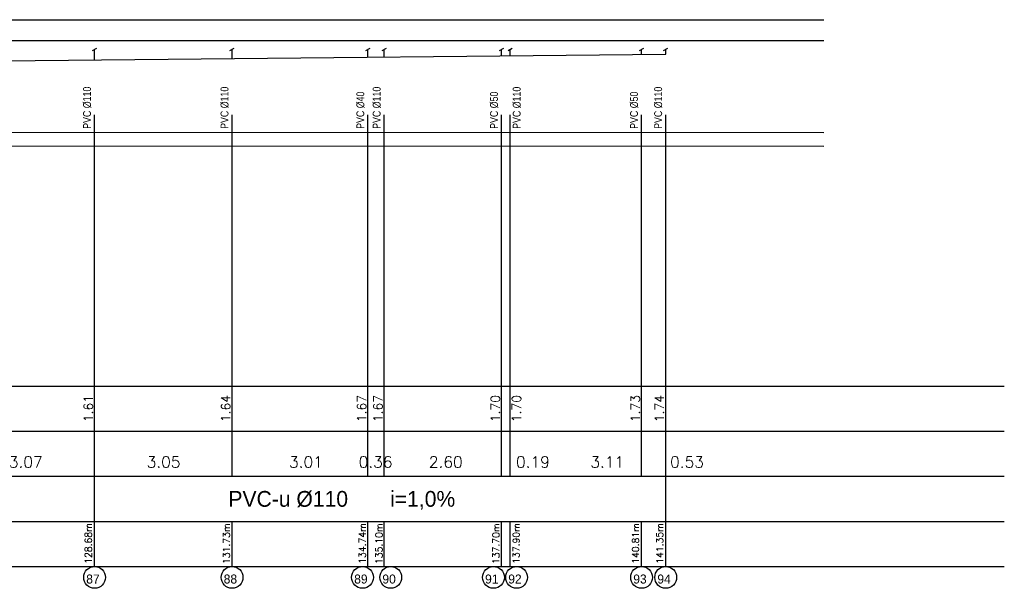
# Model space of a CAD drawing. Extents: x 480599 to 802090, y -87928 to 319597.
# Tile 45 of 50: x 736456 to 758296, y 16621 to 29225. Entities that reach past the tile are written whole.
import ezdxf
from ezdxf.enums import TextEntityAlignment as Align

# ---------------------------------------------------------------- set-up
doc = ezdxf.new("R2010")
doc.units = 0
doc.header["$MEASUREMENT"] = 0
doc.layers.get('0').update_dxf_attribs({"color": 252, "linetype": 'CONTINUOUS'})
doc.layers.get('Defpoints').update_dxf_attribs({"color": 252, "linetype": 'CONTINUOUS'})
for name, color, linetype in [('#_inne_budowlane', 252, 'CONTINUOUS'), ('#_inne_legenda', 21, 'CONTINUOUS'), ('#_ks_sanit_podposadzkowa', 32, 'CONTINUOUS'), ('Liczby', 2, 'CONTINUOUS'), ('Linie_tabeli', 7, 'CONTINUOUS')]:
    doc.layers.add(name, color=color, linetype=linetype)
doc.styles.add('JTJ', font='arial.ttf', dxfattribs={"height": 100})
doc.styles.add('JTJ_linie', font='txt')
doc.styles.add('ROMANS', font='romans')
doc.styles.get("Standard").update_dxf_attribs({"font": 'arial.ttf'})
doc.dimstyles.new('2 Bartek', dxfattribs={"dimtxt": 200, "dimasz": 50, "dimexe": 10, "dimexo": 30, "dimgap": 300, "dimtad": 1, "dimlfac": 0.001, "dimrnd": 0.1, "dimzin": 0, "dimdsep": 46, "dimtxsty": 'Standard', "dimblk": 'NONE', "dimcen": 1, "dimse1": 1, "dimse2": 1, "dimsd1": 1, "dimsd2": 1, "dimclrt": 2, "dimadec": 0, "dimazin": 0, "dimtfac": 1, "dimtix": 1, "dimtmove": 2, "dimatfit": 0, "dimfxl": 1, "dimtolj": 1, "dimtzin": 0, "dimarcsym": 0})
doc.dimstyles.new('darek', dxfattribs={"dimtxt": 20, "dimasz": 50, "dimexe": 10, "dimexo": 30, "dimgap": 300, "dimtad": 1, "dimlfac": 0.001, "dimrnd": 0.1, "dimzin": 0, "dimdsep": 46, "dimtxsty": 'Standard', "dimblk": 'NONE', "dimcen": 1, "dimse1": 1, "dimse2": 1, "dimsd1": 1, "dimsd2": 1, "dimclrt": 2, "dimadec": 0, "dimazin": 0, "dimtfac": 1, "dimtix": 1, "dimtmove": 2, "dimatfit": 0, "dimfxl": 10, "dimtolj": 1, "dimtzin": 0, "dimarcsym": 0})

# ---------------------------------------------------------------- blocks, each defined once
blk = doc.blocks.new('*D1333')
at = {"layer": 'Defpoints', "color": 0, "linetype": 'Continuous'}
for p in [(735048, 19104), (738116, 19104), (738116, 17107)]:
    blk.add_point(p, dxfattribs=at)
at = {"color": 2, "linetype": 'Continuous', "insert": (736591, 19420), "char_height": 250, "attachment_point": 5, "style": 'ROMANS'}
blk.add_mtext('\\A1;3.07', dxfattribs=at)
blk = doc.blocks.new('_None')
blk = doc.blocks.new('*D1336')
at = {"layer": 'Defpoints', "color": 0, "linetype": 'Continuous'}
for p in [(738117, 19104), (741166, 19104), (741166, 17104)]:
    blk.add_point(p, dxfattribs=at)
at = {"color": 2, "linetype": 'Continuous', "insert": (739648, 19420), "char_height": 250, "attachment_point": 5, "style": 'ROMANS'}
blk.add_mtext('\\A1;3.05', dxfattribs=at)
blk = doc.blocks.new('*D1337')
at = {"layer": 'Defpoints', "color": 0, "linetype": 'Continuous'}
for p in [(738116, 17500), (609439, 17107), (738116, 17107)]:
    blk.add_point(p, dxfattribs=at)
at = {"color": 2, "linetype": 'Continuous', "insert": (737979, 17614), "char_height": 150, "attachment_point": 5, "rotation": 90, "style": 'ROMANS'}
blk.add_mtext('\\A1;128.68m', dxfattribs=at)
blk = doc.blocks.new('*D1338')
at = {"layer": 'Defpoints', "color": 0}
for p in [(738104, 28331), (738266, 28331), (738117, 26722)]:
    blk.add_point(p, dxfattribs=at)
at = {"layer": 'Liczby', "color": 2, "insert": (737978, 20604), "char_height": 200, "attachment_point": 5, "rotation": 90, "style": 'ROMANS'}
blk.add_mtext('\\A1;1.61', dxfattribs=at)
blk = doc.blocks.new('*D1339')
at = {"layer": 'Defpoints', "color": 0, "linetype": 'Continuous'}
for p in [(741166, 19104), (744179, 19104), (744179, 17108)]:
    blk.add_point(p, dxfattribs=at)
at = {"color": 2, "linetype": 'Continuous', "insert": (742805, 19420), "char_height": 250, "attachment_point": 5, "style": 'ROMANS'}
blk.add_mtext('\\A1;3.01', dxfattribs=at)
blk = doc.blocks.new('*D1340')
at = {"layer": 'Defpoints', "color": 0, "linetype": 'Continuous'}
for p in [(741166, 17500), (609439, 17103), (741166, 17103)]:
    blk.add_point(p, dxfattribs=at)
at = {"color": 2, "linetype": 'Continuous', "insert": (741041, 17609), "char_height": 150, "attachment_point": 5, "rotation": 90, "style": 'ROMANS'}
blk.add_mtext('\\A1;131.73m', dxfattribs=at)
blk = doc.blocks.new('*D1341')
at = {"layer": 'Defpoints', "color": 0}
for p in [(741153, 28362), (741316, 28362), (741167, 26722)]:
    blk.add_point(p, dxfattribs=at)
at = {"layer": 'Liczby', "color": 2, "insert": (741027, 20604), "char_height": 200, "attachment_point": 5, "rotation": 90, "style": 'ROMANS'}
blk.add_mtext('\\A1;1.64', dxfattribs=at)
blk = doc.blocks.new('*D1342')
at = {"layer": 'Defpoints', "color": 0, "linetype": 'Continuous'}
for p in [(744179, 19104), (744542, 19104), (744542, 17104)]:
    blk.add_point(p, dxfattribs=at)
at = {"color": 2, "linetype": 'Continuous', "insert": (744350, 19420), "char_height": 250, "attachment_point": 5, "style": 'ROMANS'}
blk.add_mtext('\\A1;0.36', dxfattribs=at)
blk = doc.blocks.new('*D1343')
at = {"layer": 'Defpoints', "color": 0, "linetype": 'Continuous'}
for p in [(744179, 17500), (609439, 17108), (744179, 17108)]:
    blk.add_point(p, dxfattribs=at)
at = {"color": 2, "linetype": 'Continuous', "insert": (744056, 17614), "char_height": 150, "attachment_point": 5, "rotation": 90, "style": 'ROMANS'}
blk.add_mtext('\\A1;134.74m', dxfattribs=at)
blk = doc.blocks.new('*D1344')
at = {"layer": 'Defpoints', "color": 0}
for p in [(744166, 28392), (744328, 28392), (744179, 26722)]:
    blk.add_point(p, dxfattribs=at)
at = {"layer": 'Liczby', "color": 2, "insert": (744040, 20604), "char_height": 200, "attachment_point": 5, "rotation": 90, "style": 'ROMANS'}
blk.add_mtext('\\A1;1.67', dxfattribs=at)
blk = doc.blocks.new('*D1345')
at = {"layer": 'Defpoints', "color": 0, "linetype": 'Continuous'}
for p in [(747144, 19104), (747335, 19104), (747335, 17108)]:
    blk.add_point(p, dxfattribs=at)
at = {"color": 2, "linetype": 'Continuous', "insert": (747841, 19420), "char_height": 250, "attachment_point": 5, "style": 'ROMANS'}
blk.add_mtext('\\A1;0.19', dxfattribs=at)
blk = doc.blocks.new('*D1346')
at = {"layer": 'Defpoints', "color": 0, "linetype": 'Continuous'}
for p in [(747144, 17500), (609439, 17103), (747144, 17103)]:
    blk.add_point(p, dxfattribs=at)
at = {"color": 2, "linetype": 'Continuous', "insert": (747020, 17609), "char_height": 150, "attachment_point": 5, "rotation": 90, "style": 'ROMANS'}
blk.add_mtext('\\A1;137.70m', dxfattribs=at)
blk = doc.blocks.new('*D1347')
at = {"layer": 'Defpoints', "color": 0}
for p in [(747130, 28422), (747293, 28422), (747144, 26722)]:
    blk.add_point(p, dxfattribs=at)
at = {"layer": 'Liczby', "color": 2, "insert": (747005, 20604), "char_height": 200, "attachment_point": 5, "rotation": 90, "style": 'ROMANS'}
blk.add_mtext('\\A1;1.70', dxfattribs=at)
blk = doc.blocks.new('*D1348')
at = {"layer": 'Defpoints', "color": 0, "linetype": 'Continuous'}
for p in [(747144, 19104), (750251, 19104), (750251, 17108)]:
    blk.add_point(p, dxfattribs=at)
at = {"color": 2, "linetype": 'Continuous', "insert": (749489, 19420), "char_height": 250, "attachment_point": 5, "style": 'ROMANS'}
blk.add_mtext('\\A1;3.11', dxfattribs=at)
blk = doc.blocks.new('*D1349')
at = {"layer": 'Defpoints', "color": 0, "linetype": 'Continuous'}
for p in [(750785, 17500), (609439, 17108), (750785, 17108)]:
    blk.add_point(p, dxfattribs=at)
at = {"color": 2, "linetype": 'Continuous', "insert": (750654, 17614), "char_height": 150, "attachment_point": 5, "rotation": 90, "style": 'ROMANS'}
blk.add_mtext('\\A1;141.35m', dxfattribs=at)
blk = doc.blocks.new('*D1350')
at = {"layer": 'Defpoints', "color": 0}
for p in [(750786, 28458), (750935, 28458), (750786, 26722)]:
    blk.add_point(p, dxfattribs=at)
at = {"layer": 'Liczby', "color": 2, "insert": (750647, 20604), "char_height": 200, "attachment_point": 5, "rotation": 90, "style": 'ROMANS'}
blk.add_mtext('\\A1;1.74', dxfattribs=at)
blk = doc.blocks.new('*D1366')
at = {"layer": 'Defpoints', "color": 0, "linetype": 'Continuous'}
for p in [(744542, 19104), (747144, 19104), (747144, 17104)]:
    blk.add_point(p, dxfattribs=at)
at = {"color": 2, "linetype": 'Continuous', "insert": (745906, 19420), "char_height": 250, "attachment_point": 5, "style": 'ROMANS'}
blk.add_mtext('\\A1;2.60', dxfattribs=at)
blk = doc.blocks.new('*D1367')
at = {"layer": 'Defpoints', "color": 0, "linetype": 'Continuous'}
for p in [(744541, 17500), (609439, 17103), (744541, 17103)]:
    blk.add_point(p, dxfattribs=at)
at = {"color": 2, "linetype": 'Continuous', "insert": (744425, 17609), "char_height": 150, "attachment_point": 5, "rotation": 90, "style": 'ROMANS'}
blk.add_mtext('\\A1;135.10m', dxfattribs=at)
blk = doc.blocks.new('*D1368')
at = {"layer": 'Defpoints', "color": 0}
for p in [(744528, 28396), (744691, 28396), (744542, 26722)]:
    blk.add_point(p, dxfattribs=at)
at = {"layer": 'Liczby', "color": 2, "insert": (744403, 20604), "char_height": 200, "attachment_point": 5, "rotation": 90, "style": 'ROMANS'}
blk.add_mtext('\\A1;1.67', dxfattribs=at)
blk = doc.blocks.new('*D1369')
at = {"layer": 'Defpoints', "color": 0, "linetype": 'Continuous'}
for p in [(747335, 17500), (609439, 17108), (747335, 17108)]:
    blk.add_point(p, dxfattribs=at)
at = {"color": 2, "linetype": 'Continuous', "insert": (747469, 17614), "char_height": 150, "attachment_point": 5, "rotation": 90, "style": 'ROMANS'}
blk.add_mtext('\\A1;137.90m', dxfattribs=at)
blk = doc.blocks.new('*D1370')
at = {"layer": 'Defpoints', "color": 0}
for p in [(747321, 28423), (747484, 28423), (747335, 26722)]:
    blk.add_point(p, dxfattribs=at)
at = {"layer": 'Liczby', "color": 2, "insert": (747476, 20604), "char_height": 200, "attachment_point": 5, "rotation": 90, "style": 'ROMANS'}
blk.add_mtext('\\A1;1.70', dxfattribs=at)
blk = doc.blocks.new('*D1377')
at = {"layer": 'Defpoints', "color": 0, "linetype": 'Continuous'}
for p in [(750251, 17500), (609439, 17108), (750251, 17108)]:
    blk.add_point(p, dxfattribs=at)
at = {"color": 2, "linetype": 'Continuous', "insert": (750117, 17614), "char_height": 150, "attachment_point": 5, "rotation": 90, "style": 'ROMANS'}
blk.add_mtext('\\A1;140.81m', dxfattribs=at)
blk = doc.blocks.new('*D1378')
at = {"layer": 'Defpoints', "color": 0}
for p in [(750237, 28453), (750400, 28453), (750251, 26722)]:
    blk.add_point(p, dxfattribs=at)
at = {"layer": 'Liczby', "color": 2, "insert": (750112, 20604), "char_height": 200, "attachment_point": 5, "rotation": 90, "style": 'ROMANS'}
blk.add_mtext('\\A1;1.73', dxfattribs=at)
blk = doc.blocks.new('*D1385')
at = {"layer": 'Defpoints', "color": 0, "linetype": 'Continuous'}
for p in [(750251, 19104), (750785, 19104), (750785, 17108)]:
    blk.add_point(p, dxfattribs=at)
at = {"color": 2, "linetype": 'Continuous', "insert": (751258, 19420), "char_height": 250, "attachment_point": 5, "style": 'ROMANS'}
blk.add_mtext('\\A1;0.53', dxfattribs=at)

msp = doc.modelspace()

# ---------------------------------------------------------------- linework, layer by layer
at = {"layer": '#_inne_budowlane', "flags": 128}
for points in [[(754295.199, 26414.893), (540863.303, 26421.487), (540863.303, 29224.945), (754295.199, 29224.945)], [(754295.199, 28754.364), (541513.303, 28754.364)], [(754295.199, 26715.264), (541513.303, 26721.857)]]:
    msp.add_lwpolyline(points, dxfattribs=at)
at = {"layer": '#_inne_legenda', "flags": 128}
for points in [[(738069.82, 28540.528), (738164.103, 28594.962)], [(741119.53, 28539.514), (741213.814, 28593.949)], [(744132.38, 28539.41), (744226.663, 28593.845)], [(744494.371, 28539.398), (744588.654, 28593.832)], [(747097.209, 28539.308), (747191.492, 28593.743)], [(747287.77, 28539.302), (747382.053, 28593.736)], [(750203.652, 28539.202), (750297.935, 28593.636)], [(750738.719, 28539.332), (750833.002, 28593.767)]]:
    msp.add_lwpolyline(points, dxfattribs=at)
at = {"layer": '#_ks_sanit_podposadzkowa', "flags": 128}
for points in [[(609439.732, 27044.631), (750785.999, 28458.113), (750785.999, 28566.63)], [(738117.1, 28331.422), (738117.1, 28567.825)], [(741166.811, 28361.92), (741166.811, 28566.811)], [(744179.66, 28392.049), (744179.66, 28566.708)], [(744541.651, 28395.669), (744541.651, 28566.695)], [(747144.489, 28421.697), (747144.489, 28566.606)], [(747335.05, 28423.603), (747335.05, 28566.599)], [(750250.932, 28452.762), (750250.932, 28566.499)]]:
    msp.add_lwpolyline(points, dxfattribs=at)
for p, q in [((738116.536, 18104.396), (738116.812, 27113.72)), ((741166.246, 19104.396), (741166.522, 27113.72)), ((744179.096, 19104.396), (744179.372, 27113.72)), ((744541.087, 19104.396), (744541.362, 27113.72)), ((747143.925, 19104.396), (747144.2, 27113.72)), ((747334.486, 19104.396), (747334.761, 27113.72)), ((750250.368, 19104.396), (750250.644, 27113.72)), ((750785.435, 18104.396), (750785.711, 27113.72)), ((738116.467, 17104.344), (738116.502, 18104.396)), ((741166.178, 17104.344), (741166.212, 18104.396)), ((744179.027, 17104.344), (744179.062, 18104.396)), ((744541.018, 17104.332), (744541.052, 18104.383)), ((747143.856, 17104.344), (747143.89, 18104.396)), ((747334.417, 17104.344), (747334.451, 18104.396)), ((750250.299, 17104.344), (750250.334, 18104.396)), ((750785.366, 17104.344), (750785.401, 18104.396))]:
    msp.add_line(p, q)
for centre in [(738116.764, 16862.49), (741166.474, 16862.49), (744060.59, 16862.49), (744686.294, 16862.49), (746964.672, 16862.49), (747477.891, 16862.49), (750250.959, 16862.49), (750785.663, 16862.49)]:
    msp.add_circle(centre, 241.906)
at = {"layer": 'Linie_tabeli'}
for p, q in [((530896.645, 21104.396), (758296.446, 21104.396)), ((530896.645, 20104.396), (758296.446, 20104.396)), ((530896.645, 19104.396), (758296.446, 19104.396)), ((530896.645, 18104.396), (758296.446, 18104.396)), ((530896.645, 17104.396), (758296.446, 17104.396))]:
    msp.add_line(p, q, dxfattribs=at)

# ---------------------------------------------------------------- texts
at = {"layer": '#_inne_legenda', "char_height": 175, "width": 2133.88011, "attachment_point": 1, "rotation": 90, "line_spacing_factor": 0.8, "style": 'JTJ'}
for s, insert in [('{\\W0.8;PVC %%C110}', (737861.557, 26806.305)), ('{\\W0.8;PVC %%C110}', (740911.267, 26805.291)), ('{\\W0.8;PVC %%C40}', (743924.117, 26805.188)), ('{\\W0.8;PVC %%C110}', (744286.107, 26805.175)), ('{\\W0.8;PVC %%C50}', (746888.945, 26805.086)), ('{\\W0.8;PVC %%C110}', (747392.733, 26805.079)), ('{\\W0.8;PVC %%C50}', (749995.389, 26804.979)), ('{\\W0.8;PVC %%C110}', (750530.456, 26805.11))]:
    msp.add_mtext(s, dxfattribs=dict(at, insert=insert))
at = {"layer": 'Liczby', "style": 'JTJ_linie'}
for s, p in [('PVC-u %%C110', (741085.659, 18427.927)), ('i=1,0%%%', (744671.973, 18427.927))]:
    msp.add_text(s, height=350, dxfattribs=at).set_placement(p)
for s, p in [('87', (738080.091, 16725.98)), ('88', (741129.801, 16725.98)), ('89', (744023.917, 16725.98)), ('90', (744649.621, 16725.98)), ('91', (746927.999, 16725.98)), ('92', (747441.218, 16725.98)), ('93', (750214.286, 16725.98)), ('94', (750748.99, 16725.98))]:
    msp.add_text(s, height=200, dxfattribs=at).set_placement(p, align=Align.CENTER)

# ---------------------------------------------------------------- dimensions: what is measured, and where the dimension line sits
at = {"linetype": 'Continuous'}
for base, p1, p2, picture, middle in [((738116.467, 19104.396), (735047.801, 19104.396), (738116.467, 17107.358), '*D1333', (736591.026, 19420.102)), ((741166.474, 19103.952), (738116.536, 19103.952), (741166.474, 17104.396), '*D1336', (739647.744, 19419.658)), ((744179.027, 19104.396), (741166.246, 19104.396), (744179.027, 17107.566), '*D1339', (742804.891, 19420.102)), ((744541.636, 19104.057), (744179.279, 19104.057), (744541.636, 17104.396), '*D1342', (744350.287, 19419.763)), ((747144.108, 19104.057), (744541.636, 19104.057), (747144.108, 17104.396), '*D1366', (745906.188, 19419.763)), ((750250.662, 19104.057), (747143.856, 19104.057), (750250.662, 17107.775), '*D1348', (749488.76, 19419.763)), ((747334.781, 19104.057), (747144.108, 19104.057), (747334.781, 17107.675), '*D1345', (747841.311, 19419.763)), ((750785.225, 19104.041), (750250.914, 19104.041), (750785.225, 17107.759), '*D1385', (751258.455, 19419.747))]:
    dim = msp.add_linear_dim(base=base, p1=p1, p2=p2, dimstyle='2 Bartek', override={"dimtxt": 250, "dimrnd": 0.01, "dimpost": '', "dimtxsty": 'ROMANS'}, dxfattribs=at)
    dim.commit()
    dim.dimension.update_dxf_attribs({"geometry": picture, "text_midpoint": middle, "dimtype": 160})
for base, p1, p2, picture, middle in [((741166.178, 17102.931), (609439.39, 17102.931), (741166.178, 17499.691), '*D1340', (741040.627, 17609.153)), ((747143.856, 17102.931), (609439.39, 17102.931), (747143.856, 17499.691), '*D1346', (747019.509, 17609.153)), ((744541.384, 17102.931), (609439.39, 17102.931), (744541.384, 17499.691), '*D1367', (744425.277, 17609.153)), ((750785.366, 17107.793), (609439.391, 17107.793), (750785.366, 17499.691), '*D1349', (750653.583, 17614.016)), ((750250.662, 17107.775), (609439.391, 17107.775), (750250.662, 17499.691), '*D1377', (750116.506, 17613.997)), ((747334.781, 17107.675), (609439.391, 17107.675), (747334.781, 17499.691), '*D1369', (747468.562, 17613.897)), ((744179.027, 17107.566), (609439.391, 17107.566), (744179.027, 17499.691), '*D1343', (744056.051, 17613.789)), ((738116.467, 17107.358), (609439.391, 17107.358), (738116.467, 17499.691), '*D1337', (737978.97, 17613.58))]:
    dim = msp.add_linear_dim(base=base, p1=p1, p2=p2, dimstyle='2 Bartek', override={"dimtxt": 150, "dimrnd": 0.01, "dimpost": 'm', "dimtxsty": 'ROMANS'}, dxfattribs=at)
    dim.commit()
    dim.dimension.update_dxf_attribs({"geometry": picture, "text_midpoint": middle, "dimtype": 160, "text_rotation": 90})
at = {"layer": 'Liczby'}
for base, p1, p2, picture, middle in [((744690.777, 28395.531), (744541.751, 26721.848), (744527.847, 28395.531), '*D1368', (744402.529, 20603.604)), ((747293.249, 28421.553), (747144.223, 26721.848), (747130.059, 28421.553), '*D1347', (747005, 20603.604)), ((747484.174, 28423.462), (747335.148, 26721.848), (747320.965, 28423.462), '*D1370', (747476.405, 20603.604)), ((750400.055, 28452.619), (750251.03, 26721.848), (750236.554, 28452.619), '*D1378', (750111.807, 20603.604)), ((750934.759, 28458.109), (750785.733, 26721.848), (750785.618, 28458.109), '*D1350', (750646.511, 20603.604)), ((738265.86, 28331.287), (738116.835, 26721.848), (738103.573, 28331.287), '*D1338', (737977.612, 20603.604)), ((741315.57, 28361.782), (741166.545, 26721.848), (741152.978, 28361.782), '*D1341', (741027.322, 20603.604)), ((744328.42, 28391.907), (744179.394, 26721.848), (744165.526, 28391.907), '*D1344', (744040.172, 20603.604))]:
    dim = msp.add_linear_dim(base=base, p1=p1, p2=p2, angle=90, dimstyle='darek', override={"dimtxt": 200, "dimrnd": 0.01, "dimtxsty": 'ROMANS'}, dxfattribs=at)
    dim.commit()
    dim.dimension.update_dxf_attribs({"geometry": picture, "text_midpoint": middle, "dimtype": 160})

doc.saveas('drawing.dxf')
